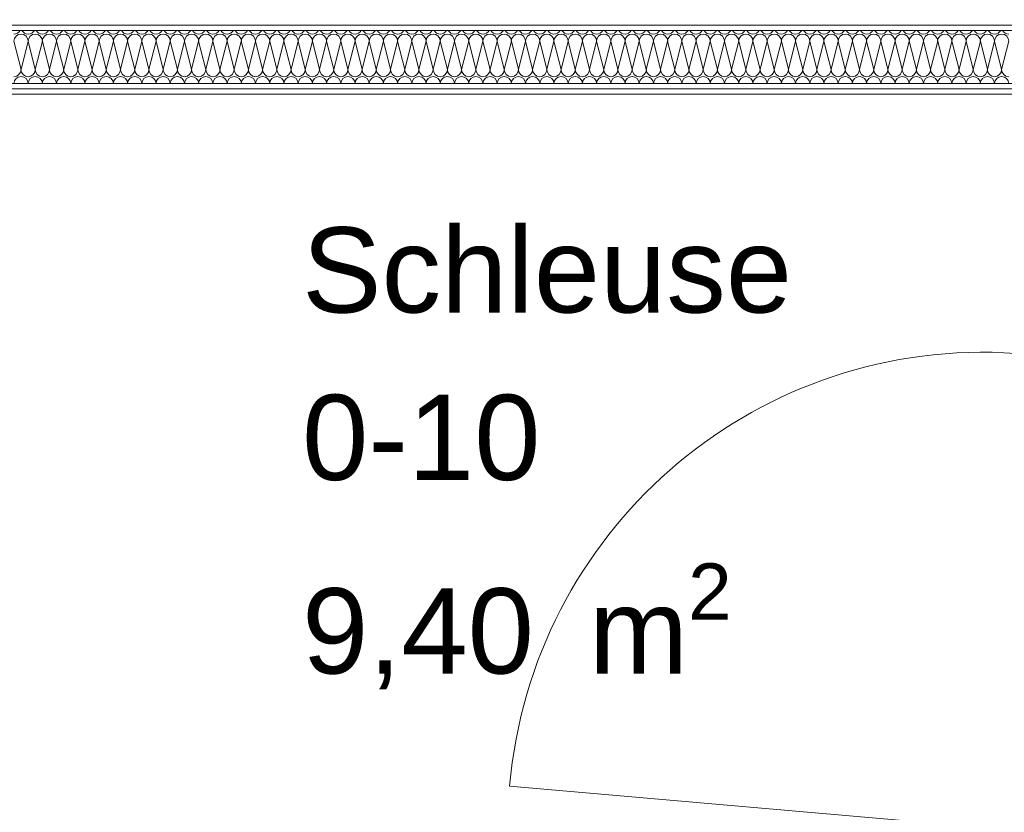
# Model space of a CAD drawing. Header units: metres. Extents: x -167 to 262, y -186 to 508.
# Tile 141 of 161: x 39.25 to 41.56, y 39.25 to 41.11. Entities that reach past the tile are written whole.
import ezdxf
from ezdxf.enums import TextEntityAlignment as Align

# ---------------------------------------------------------------- set-up
doc = ezdxf.new("R2010")
doc.units = ezdxf.units.M
doc.header["$MEASUREMENT"] = 0
for name, color, linetype in [('10 Wand außen', 7, 'Continuous'), ('60 Auffüllung', 7, 'Continuous'), ('80 Raum', 7, 'Continuous'), ('94 Genehmigungsplanung Bemaßung', 7, 'Continuous')]:
    doc.layers.add(name, color=color, linetype=linetype)
doc.styles.add('ERSTELLTER_STIL_1', font='arial.ttf')
doc.dimstyles.new('ERSTELLTER_STIL__1', dxfattribs={"dimtxt": 0.25, "dimasz": 0.19, "dimexe": 0.18, "dimexo": 0.1, "dimgap": 0, "dimtad": 1, "dimtih": 1, "dimtoh": 1, "dimzin": 0, "dimdsep": 46, "dimtxsty": 'ERSTELLTER_STIL_1', "dimblk": 'ARROWHEAD_6', "dimblk1": 'ARROWHEAD_6', "dimblk2": 'ARROWHEAD_6', "dimcen": 0.09, "dimclrd": 7, "dimclre": 7, "dimclrt": 7, "dimazin": 0, "dimtfac": 1, "dimtdec": 4, "dimtmove": 0, "dimatfit": 3, "dimfxl": 1, "dimtolj": 1, "dimtzin": 0, "dimarcsym": 0})
pattern_1 = [(0, (27236.132094, 33357.27905), (0, 0.075), [0, -0.075])]

# ---------------------------------------------------------------- blocks, each defined once
blk = doc.blocks.new('Schleuse_0-10_6_1', base_point=(41.7308, 39.937))
at = {"layer": '80 Raum', "color": 7, "lineweight": 18, "insert": (39.908, 39.837), "char_height": 0.2, "attachment_point": 1, "style": 'ERSTELLTER_STIL_1'}
blk.add_mtext('\\A1;{\\pql;\\pt0,0.2;\\fArial|b0|i0|c0|p0;\\W1.000000;9,40\\fArial|b0|i0|c0|p0;\\W1.000000;\\A1{\\H.66x;\\S^  ;}\\fArial|b0|i0|c0|p0;\\W1.000000; m\\fArial|b0|i0|c0|p0;\\W1.000000;\\A1{\\H.66x;\\S2^  ;}}', dxfattribs=at)
at = {"layer": '80 Raum', "color": 7, "lineweight": 18, "style": 'ERSTELLTER_STIL_1'}
for tag, p in [('DUMMY_850', (41.0363, 40.6713)), ('ROOM_NAME', (39.908, 40.6256)), ('DUMMY_851', (40.457, 40.2785)), ('ROOM_NUMBER', (39.908, 40.2327)), ('DUMMY_852', (39.908, 39.8856))]:
    blk.add_attdef(tag, text='', height=0.2, dxfattribs=at).set_placement(p, align=Align.TOP_LEFT)
blk = doc.blocks.new('Dusche Herren _0-04_10_1', base_point=(40.1197, 42.608))
at = {"layer": '80 Raum', "color": 7, "lineweight": 18, "insert": (39.2771, 41.9702), "char_height": 0.2, "attachment_point": 1, "style": 'ERSTELLTER_STIL_1'}
blk.add_mtext('\\A1;{\\pql;\\pt0,0.2;\\fArial|b0|i0|c0|p0;\\W1.000000;8,54\\fArial|b0|i0|c0|p0;\\W1.000000;\\A1{\\H.66x;\\S^  ;}\\fArial|b0|i0|c0|p0;\\W1.000000; m\\fArial|b0|i0|c0|p0;\\W1.000000;\\A1{\\H.66x;\\S2^  ;}}', dxfattribs=at)
at = {"layer": '80 Raum', "color": 7, "lineweight": 18, "style": 'ERSTELLTER_STIL_1'}
for tag, p in [('DUMMY_850', (41.1979, 42.8044)), ('ROOM_NAME', (39.2771, 42.7587)), ('DUMMY_851', (39.8261, 42.4116)), ('ROOM_NUMBER', (39.2771, 42.3659)), ('DUMMY_852', (39.2771, 42.0187))]:
    blk.add_attdef(tag, text='', height=0.2, dxfattribs=at).set_placement(p, align=Align.TOP_LEFT)
blk = doc.blocks.new('*X90', base_point=(27236.1321, 33357.279))
at = {"layer": '10 Wand außen', "color": 8, "linetype": 'Continuous', "lineweight": 18}
for p, q in [((39.2321, 41.0624), (39.2488, 40.9957)), ((39.2654, 41.0624), (39.2488, 40.9957)), ((39.2654, 41.0624), (39.2821, 40.9957)), ((39.2988, 41.0624), (39.2821, 40.9957)), ((39.2988, 41.0624), (39.3154, 40.9957)), ((39.3321, 41.0624), (39.3154, 40.9957)), ((39.3321, 41.0624), (39.3488, 40.9957)), ((39.3654, 41.0624), (39.3488, 40.9957)), ((39.3654, 41.0624), (39.3821, 40.9957)), ((39.3988, 41.0624), (39.3821, 40.9957)), ((39.3988, 41.0624), (39.4154, 40.9957)), ((39.4321, 41.0624), (39.4154, 40.9957)), ((39.4321, 41.0624), (39.4488, 40.9957)), ((39.4654, 41.0624), (39.4488, 40.9957)), ((39.4654, 41.0624), (39.4821, 40.9957)), ((39.4988, 41.0624), (39.4821, 40.9957)), ((39.4988, 41.0624), (39.5154, 40.9957)), ((39.5321, 41.0624), (39.5154, 40.9957)), ((39.5321, 41.0624), (39.5488, 40.9957)), ((39.5654, 41.0624), (39.5488, 40.9957)), ((39.5654, 41.0624), (39.5821, 40.9957)), ((39.5988, 41.0624), (39.5821, 40.9957)), ((39.5988, 41.0624), (39.6154, 40.9957)), ((39.6321, 41.0624), (39.6154, 40.9957)), ((39.6321, 41.0624), (39.6488, 40.9957)), ((39.6654, 41.0624), (39.6488, 40.9957)), ((39.6654, 41.0624), (39.6821, 40.9957)), ((39.6988, 41.0624), (39.6821, 40.9957)), ((39.6988, 41.0624), (39.7154, 40.9957)), ((39.7321, 41.0624), (39.7154, 40.9957)), ((39.7321, 41.0624), (39.7488, 40.9957)), ((39.7654, 41.0624), (39.7488, 40.9957)), ((39.7654, 41.0624), (39.7821, 40.9957)), ((39.7988, 41.0624), (39.7821, 40.9957)), ((39.7988, 41.0624), (39.8154, 40.9957)), ((39.8321, 41.0624), (39.8154, 40.9957)), ((39.8321, 41.0624), (39.8488, 40.9957)), ((39.8654, 41.0624), (39.8488, 40.9957)), ((39.8654, 41.0624), (39.8821, 40.9957)), ((39.8988, 41.0624), (39.8821, 40.9957)), ((39.8988, 41.0624), (39.9154, 40.9957)), ((39.9321, 41.0624), (39.9154, 40.9957)), ((39.9321, 41.0624), (39.9488, 40.9957)), ((39.9654, 41.0624), (39.9488, 40.9957)), ((39.9654, 41.0624), (39.9821, 40.9957)), ((39.9988, 41.0624), (39.9821, 40.9957)), ((39.9988, 41.0624), (40.0154, 40.9957)), ((40.0321, 41.0624), (40.0154, 40.9957)), ((40.0321, 41.0624), (40.0488, 40.9957)), ((40.0654, 41.0624), (40.0488, 40.9957)), ((40.0654, 41.0624), (40.0821, 40.9957)), ((40.0988, 41.0624), (40.0821, 40.9957)), ((40.0988, 41.0624), (40.1154, 40.9957)), ((40.1321, 41.0624), (40.1154, 40.9957)), ((40.1321, 41.0624), (40.1488, 40.9957)), ((40.1654, 41.0624), (40.1488, 40.9957)), ((40.1654, 41.0624), (40.1821, 40.9957)), ((40.1988, 41.0624), (40.1821, 40.9957)), ((40.1988, 41.0624), (40.2154, 40.9957)), ((40.2321, 41.0624), (40.2154, 40.9957)), ((40.2321, 41.0624), (40.2488, 40.9957)), ((40.2654, 41.0624), (40.2488, 40.9957)), ((40.2654, 41.0624), (40.2821, 40.9957)), ((40.2988, 41.0624), (40.2821, 40.9957)), ((40.2988, 41.0624), (40.3154, 40.9957)), ((40.3321, 41.0624), (40.3154, 40.9957)), ((40.3321, 41.0624), (40.3488, 40.9957)), ((40.3654, 41.0624), (40.3488, 40.9957)), ((40.3654, 41.0624), (40.3821, 40.9957)), ((40.3988, 41.0624), (40.3821, 40.9957)), ((40.3988, 41.0624), (40.4154, 40.9957)), ((40.4321, 41.0624), (40.4154, 40.9957)), ((40.4321, 41.0624), (40.4488, 40.9957)), ((40.4654, 41.0624), (40.4488, 40.9957)), ((40.4654, 41.0624), (40.4821, 40.9957)), ((40.4988, 41.0624), (40.4821, 40.9957)), ((40.4988, 41.0624), (40.5154, 40.9957)), ((40.5321, 41.0624), (40.5154, 40.9957)), ((40.5321, 41.0624), (40.5488, 40.9957)), ((40.5654, 41.0624), (40.5488, 40.9957)), ((40.5654, 41.0624), (40.5821, 40.9957)), ((40.5988, 41.0624), (40.5821, 40.9957)), ((40.5988, 41.0624), (40.6154, 40.9957)), ((40.6321, 41.0624), (40.6154, 40.9957)), ((40.6321, 41.0624), (40.6488, 40.9957)), ((40.6654, 41.0624), (40.6488, 40.9957)), ((40.6654, 41.0624), (40.6821, 40.9957)), ((40.6988, 41.0624), (40.6821, 40.9957)), ((40.6988, 41.0624), (40.7154, 40.9957)), ((40.7321, 41.0624), (40.7154, 40.9957)), ((40.7321, 41.0624), (40.7488, 40.9957)), ((40.7654, 41.0624), (40.7488, 40.9957)), ((40.7654, 41.0624), (40.7821, 40.9957)), ((40.7988, 41.0624), (40.7821, 40.9957)), ((40.7988, 41.0624), (40.8154, 40.9957)), ((40.8321, 41.0624), (40.8154, 40.9957)), ((40.8321, 41.0624), (40.8488, 40.9957)), ((40.8654, 41.0624), (40.8488, 40.9957)), ((40.8654, 41.0624), (40.8821, 40.9957)), ((40.8988, 41.0624), (40.8821, 40.9957)), ((40.8988, 41.0624), (40.9154, 40.9957)), ((40.9321, 41.0624), (40.9154, 40.9957)), ((40.9321, 41.0624), (40.9488, 40.9957)), ((40.9654, 41.0624), (40.9488, 40.9957)), ((40.9654, 41.0624), (40.9821, 40.9957)), ((40.9988, 41.0624), (40.9821, 40.9957)), ((40.9988, 41.0624), (41.0154, 40.9957)), ((41.0321, 41.0624), (41.0154, 40.9957)), ((41.0321, 41.0624), (41.0488, 40.9957)), ((41.0654, 41.0624), (41.0488, 40.9957)), ((41.0654, 41.0624), (41.0821, 40.9957)), ((41.0988, 41.0624), (41.0821, 40.9957)), ((41.0988, 41.0624), (41.1154, 40.9957)), ((41.1321, 41.0624), (41.1154, 40.9957)), ((41.1321, 41.0624), (41.1488, 40.9957)), ((41.1654, 41.0624), (41.1488, 40.9957)), ((41.1654, 41.0624), (41.1821, 40.9957)), ((41.1988, 41.0624), (41.1821, 40.9957)), ((41.1988, 41.0624), (41.2154, 40.9957)), ((41.2321, 41.0624), (41.2154, 40.9957)), ((41.2321, 41.0624), (41.2488, 40.9957)), ((41.2654, 41.0624), (41.2488, 40.9957)), ((41.2654, 41.0624), (41.2821, 40.9957)), ((41.2988, 41.0624), (41.2821, 40.9957)), ((41.2988, 41.0624), (41.3154, 40.9957)), ((41.3321, 41.0624), (41.3154, 40.9957)), ((41.3321, 41.0624), (41.3488, 40.9957)), ((41.3654, 41.0624), (41.3488, 40.9957)), ((41.3654, 41.0624), (41.3821, 40.9957)), ((41.3988, 41.0624), (41.3821, 40.9957)), ((41.3988, 41.0624), (41.4154, 40.9957)), ((41.4321, 41.0624), (41.4154, 40.9957)), ((41.4321, 41.0624), (41.4488, 40.9957)), ((41.4654, 41.0624), (41.4488, 40.9957)), ((41.4654, 41.0624), (41.4821, 40.9957)), ((41.4988, 41.0624), (41.4821, 40.9957)), ((41.4988, 41.0624), (41.5154, 40.9957)), ((41.5321, 41.0624), (41.5154, 40.9957)), ((41.5321, 41.0624), (41.5488, 40.9957)), ((41.5654, 41.0624), (41.5488, 40.9957))]:
    blk.add_line(p, q, dxfattribs=at)
for centre, start, end in [((39.2321, 41.0957), 270, 331.2726), ((39.2654, 41.0957), 208.7274, 270), ((39.2654, 41.0957), 270, 331.2726), ((39.2988, 41.0957), 208.7274, 270), ((39.2988, 41.0957), 270, 331.2726), ((39.3321, 41.0957), 208.7274, 270), ((39.3321, 41.0957), 270, 331.2726), ((39.3654, 41.0957), 208.7274, 270), ((39.3654, 41.0957), 270, 331.2726), ((39.3988, 41.0957), 208.7274, 270), ((39.3988, 41.0957), 270, 331.2726), ((39.4321, 41.0957), 208.7274, 270), ((39.4321, 41.0957), 270, 331.2726), ((39.4654, 41.0957), 208.7274, 270), ((39.4654, 41.0957), 270, 331.2726), ((39.4988, 41.0957), 208.7274, 270), ((39.4988, 41.0957), 270, 331.2726), ((39.5321, 41.0957), 208.7274, 270), ((39.5321, 41.0957), 270, 331.2726), ((39.5654, 41.0957), 208.7274, 270), ((39.5654, 41.0957), 270, 331.2726), ((39.5988, 41.0957), 208.7274, 270), ((39.5988, 41.0957), 270, 331.2726), ((39.6321, 41.0957), 208.7274, 270), ((39.6321, 41.0957), 270, 331.2726), ((39.6654, 41.0957), 208.7274, 270), ((39.6654, 41.0957), 270, 331.2726), ((39.6988, 41.0957), 208.7274, 270), ((39.6988, 41.0957), 270, 331.2726), ((39.7321, 41.0957), 208.7274, 270), ((39.7321, 41.0957), 270, 331.2726), ((39.7654, 41.0957), 208.7274, 270), ((39.7654, 41.0957), 270, 331.2726), ((39.7988, 41.0957), 208.7274, 270), ((39.7988, 41.0957), 270, 331.2726), ((39.8321, 41.0957), 208.7274, 270), ((39.8321, 41.0957), 270, 331.2726), ((39.8654, 41.0957), 208.7274, 270), ((39.8654, 41.0957), 270, 331.2726), ((39.8988, 41.0957), 208.7274, 270), ((39.8988, 41.0957), 270, 331.2726), ((39.9321, 41.0957), 208.7274, 270), ((39.9321, 41.0957), 270, 331.2726), ((39.9654, 41.0957), 208.7274, 270), ((39.9654, 41.0957), 270, 331.2726), ((39.9988, 41.0957), 208.7274, 270), ((39.9988, 41.0957), 270, 331.2726), ((40.0321, 41.0957), 208.7274, 270), ((40.0321, 41.0957), 270, 331.2726), ((40.0654, 41.0957), 208.7274, 270), ((40.0654, 41.0957), 270, 331.2726), ((40.0988, 41.0957), 208.7274, 270), ((40.0988, 41.0957), 270, 331.2726), ((40.1321, 41.0957), 208.7274, 270), ((40.1321, 41.0957), 270, 331.2726), ((40.1654, 41.0957), 208.7274, 270), ((40.1654, 41.0957), 270, 331.2726), ((40.1988, 41.0957), 208.7274, 270), ((40.1988, 41.0957), 270, 331.2726), ((40.2321, 41.0957), 208.7274, 270), ((40.2321, 41.0957), 270, 331.2726), ((40.2654, 41.0957), 208.7274, 270), ((40.2654, 41.0957), 270, 331.2726), ((40.2988, 41.0957), 208.7274, 270), ((40.2988, 41.0957), 270, 331.2726), ((40.3321, 41.0957), 208.7274, 270), ((40.3321, 41.0957), 270, 331.2726), ((40.3654, 41.0957), 208.7274, 270), ((40.3654, 41.0957), 270, 331.2726), ((40.3988, 41.0957), 208.7274, 270), ((40.3988, 41.0957), 270, 331.2726), ((40.4321, 41.0957), 208.7274, 270), ((40.4321, 41.0957), 270, 331.2726), ((40.4654, 41.0957), 208.7274, 270), ((40.4654, 41.0957), 270, 331.2726), ((40.4988, 41.0957), 208.7274, 270), ((40.4988, 41.0957), 270, 331.2726), ((40.5321, 41.0957), 208.7274, 270), ((40.5321, 41.0957), 270, 331.2726), ((40.5654, 41.0957), 208.7274, 270), ((40.5654, 41.0957), 270, 331.2726), ((40.5988, 41.0957), 208.7274, 270), ((40.5988, 41.0957), 270, 331.2726), ((40.6321, 41.0957), 208.7274, 270), ((40.6321, 41.0957), 270, 331.2726), ((40.6654, 41.0957), 208.7274, 270), ((40.6654, 41.0957), 270, 331.2726), ((40.6988, 41.0957), 208.7274, 270), ((40.6988, 41.0957), 270, 331.2726), ((40.7321, 41.0957), 208.7274, 270), ((40.7321, 41.0957), 270, 331.2726), ((40.7654, 41.0957), 208.7274, 270), ((40.7654, 41.0957), 270, 331.2726), ((40.7988, 41.0957), 208.7274, 270), ((40.7988, 41.0957), 270, 331.2726), ((40.8321, 41.0957), 208.7274, 270), ((40.8321, 41.0957), 270, 331.2726), ((40.8654, 41.0957), 208.7274, 270), ((40.8654, 41.0957), 270, 331.2726), ((40.8988, 41.0957), 208.7274, 270), ((40.8988, 41.0957), 270, 331.2726), ((40.9321, 41.0957), 208.7274, 270), ((40.9321, 41.0957), 270, 331.2726), ((40.9654, 41.0957), 208.7274, 270), ((40.9654, 41.0957), 270, 331.2726), ((40.9988, 41.0957), 208.7274, 270), ((40.9988, 41.0957), 270, 331.2726), ((41.0321, 41.0957), 208.7274, 270), ((41.0321, 41.0957), 270, 331.2726), ((41.0654, 41.0957), 208.7274, 270), ((41.0654, 41.0957), 270, 331.2726), ((41.0988, 41.0957), 208.7274, 270), ((41.0988, 41.0957), 270, 331.2726), ((41.1321, 41.0957), 208.7274, 270), ((41.1321, 41.0957), 270, 331.2726), ((41.1654, 41.0957), 208.7274, 270), ((41.1654, 41.0957), 270, 331.2726), ((41.1988, 41.0957), 208.7274, 270), ((41.1988, 41.0957), 270, 331.2726), ((41.2321, 41.0957), 208.7274, 270), ((41.2321, 41.0957), 270, 331.2726), ((41.2654, 41.0957), 208.7274, 270), ((41.2654, 41.0957), 270, 331.2726), ((41.2988, 41.0957), 208.7274, 270), ((41.2988, 41.0957), 270, 331.2726), ((41.3321, 41.0957), 208.7274, 270), ((41.3321, 41.0957), 270, 331.2726), ((41.3654, 41.0957), 208.7274, 270), ((41.3654, 41.0957), 270, 331.2726), ((41.3988, 41.0957), 208.7274, 270), ((41.3988, 41.0957), 270, 331.2726), ((41.4321, 41.0957), 208.7274, 270), ((41.4321, 41.0957), 270, 331.2726), ((41.4654, 41.0957), 208.7274, 270), ((41.4654, 41.0957), 270, 331.2726), ((41.4988, 41.0957), 208.7274, 270), ((41.4988, 41.0957), 270, 331.2726), ((41.5321, 41.0957), 208.7274, 270), ((41.5321, 41.0957), 270, 331.2726), ((41.5654, 41.0957), 208.7274, 270), ((39.2488, 41.0624), 90, 180), ((39.2488, 41.0624), 0, 90), ((39.2821, 41.0624), 90, 180), ((39.2821, 41.0624), 0, 90), ((39.3154, 41.0624), 90, 180), ((39.3154, 41.0624), 0, 90), ((39.3488, 41.0624), 90, 180), ((39.3488, 41.0624), 0, 90), ((39.3821, 41.0624), 90, 180), ((39.3821, 41.0624), 0, 90), ((39.4154, 41.0624), 90, 180), ((39.4154, 41.0624), 0, 90), ((39.4488, 41.0624), 90, 180), ((39.4488, 41.0624), 0, 90), ((39.4821, 41.0624), 90, 180), ((39.4821, 41.0624), 0, 90), ((39.5154, 41.0624), 90, 180), ((39.5154, 41.0624), 0, 90), ((39.5488, 41.0624), 90, 180), ((39.5488, 41.0624), 0, 90), ((39.5821, 41.0624), 90, 180), ((39.5821, 41.0624), 0, 90), ((39.6154, 41.0624), 90, 180), ((39.6154, 41.0624), 0, 90), ((39.6488, 41.0624), 90, 180), ((39.6488, 41.0624), 0, 90), ((39.6821, 41.0624), 90, 180), ((39.6821, 41.0624), 0, 90), ((39.7154, 41.0624), 90, 180), ((39.7154, 41.0624), 0, 90), ((39.7488, 41.0624), 90, 180), ((39.7488, 41.0624), 0, 90), ((39.7821, 41.0624), 90, 180), ((39.7821, 41.0624), 0, 90), ((39.8154, 41.0624), 90, 180), ((39.8154, 41.0624), 0, 90), ((39.8488, 41.0624), 90, 180), ((39.8488, 41.0624), 0, 90), ((39.8821, 41.0624), 90, 180), ((39.8821, 41.0624), 0, 90), ((39.9154, 41.0624), 90, 180), ((39.9154, 41.0624), 0, 90), ((39.9488, 41.0624), 90, 180), ((39.9488, 41.0624), 0, 90), ((39.9821, 41.0624), 90, 180), ((39.9821, 41.0624), 0, 90), ((40.0154, 41.0624), 90, 180), ((40.0154, 41.0624), 0, 90), ((40.0488, 41.0624), 90, 180), ((40.0488, 41.0624), 0, 90), ((40.0821, 41.0624), 90, 180), ((40.0821, 41.0624), 0, 90), ((40.1154, 41.0624), 90, 180), ((40.1154, 41.0624), 0, 90), ((40.1488, 41.0624), 90, 180), ((40.1488, 41.0624), 0, 90), ((40.1821, 41.0624), 90, 180), ((40.1821, 41.0624), 0, 90), ((40.2154, 41.0624), 90, 180), ((40.2154, 41.0624), 0, 90), ((40.2488, 41.0624), 90, 180), ((40.2488, 41.0624), 0, 90), ((40.2821, 41.0624), 90, 180), ((40.2821, 41.0624), 0, 90), ((40.3154, 41.0624), 90, 180), ((40.3154, 41.0624), 0, 90), ((40.3488, 41.0624), 90, 180), ((40.3488, 41.0624), 0, 90), ((40.3821, 41.0624), 90, 180), ((40.3821, 41.0624), 0, 90), ((40.4154, 41.0624), 90, 180), ((40.4154, 41.0624), 0, 90), ((40.4488, 41.0624), 90, 180), ((40.4488, 41.0624), 0, 90), ((40.4821, 41.0624), 90, 180), ((40.4821, 41.0624), 0, 90), ((40.5154, 41.0624), 90, 180), ((40.5154, 41.0624), 0, 90), ((40.5488, 41.0624), 90, 180), ((40.5488, 41.0624), 0, 90), ((40.5821, 41.0624), 90, 180), ((40.5821, 41.0624), 0, 90), ((40.6154, 41.0624), 90, 180), ((40.6154, 41.0624), 0, 90), ((40.6488, 41.0624), 90, 180), ((40.6488, 41.0624), 0, 90), ((40.6821, 41.0624), 90, 180), ((40.6821, 41.0624), 0, 90), ((40.7154, 41.0624), 90, 180), ((40.7154, 41.0624), 0, 90), ((40.7488, 41.0624), 90, 180), ((40.7488, 41.0624), 0, 90), ((40.7821, 41.0624), 90, 180), ((40.7821, 41.0624), 0, 90), ((40.8154, 41.0624), 90, 180), ((40.8154, 41.0624), 0, 90), ((40.8488, 41.0624), 90, 180), ((40.8488, 41.0624), 0, 90), ((40.8821, 41.0624), 90, 180), ((40.8821, 41.0624), 0, 90), ((40.9154, 41.0624), 90, 180), ((40.9154, 41.0624), 0, 90), ((40.9488, 41.0624), 90, 180), ((40.9488, 41.0624), 0, 90), ((40.9821, 41.0624), 90, 180), ((40.9821, 41.0624), 0, 90), ((41.0154, 41.0624), 90, 180), ((41.0154, 41.0624), 0, 90), ((41.0488, 41.0624), 90, 180), ((41.0488, 41.0624), 0, 90), ((41.0821, 41.0624), 90, 180), ((41.0821, 41.0624), 0, 90), ((41.1154, 41.0624), 90, 180), ((41.1154, 41.0624), 0, 90), ((41.1488, 41.0624), 90, 180), ((41.1488, 41.0624), 0, 90), ((41.1821, 41.0624), 90, 180), ((41.1821, 41.0624), 0, 90), ((41.2154, 41.0624), 90, 180), ((41.2154, 41.0624), 0, 90), ((41.2488, 41.0624), 90, 180), ((41.2488, 41.0624), 0, 90), ((41.2821, 41.0624), 90, 180), ((41.2821, 41.0624), 0, 90), ((41.3154, 41.0624), 90, 180), ((41.3154, 41.0624), 0, 90), ((41.3488, 41.0624), 90, 180), ((41.3488, 41.0624), 0, 90), ((41.3821, 41.0624), 90, 180), ((41.3821, 41.0624), 0, 90), ((41.4154, 41.0624), 90, 180), ((41.4154, 41.0624), 0, 90), ((41.4488, 41.0624), 90, 180), ((41.4488, 41.0624), 0, 90), ((41.4821, 41.0624), 90, 180), ((41.4821, 41.0624), 0, 90), ((41.5154, 41.0624), 90, 180), ((41.5154, 41.0624), 0, 90), ((41.5488, 41.0624), 90, 180), ((41.5488, 41.0624), 0, 90), ((39.2321, 40.9957), 270, 0), ((39.2654, 40.9957), 180, 270), ((39.2654, 40.9957), 270, 0), ((39.2988, 40.9957), 180, 270), ((39.2988, 40.9957), 270, 0), ((39.3321, 40.9957), 180, 270), ((39.3321, 40.9957), 270, 0), ((39.3654, 40.9957), 180, 270), ((39.3654, 40.9957), 270, 0), ((39.3988, 40.9957), 180, 270), ((39.3988, 40.9957), 270, 0), ((39.4321, 40.9957), 180, 270), ((39.4321, 40.9957), 270, 0), ((39.4654, 40.9957), 180, 270), ((39.4654, 40.9957), 270, 0), ((39.4988, 40.9957), 180, 270), ((39.4988, 40.9957), 270, 0), ((39.5321, 40.9957), 180, 270), ((39.5321, 40.9957), 270, 0), ((39.5654, 40.9957), 180, 270), ((39.5654, 40.9957), 270, 0), ((39.5988, 40.9957), 180, 270), ((39.5988, 40.9957), 270, 0), ((39.6321, 40.9957), 180, 270), ((39.6321, 40.9957), 270, 0), ((39.6654, 40.9957), 180, 270), ((39.6654, 40.9957), 270, 0), ((39.6988, 40.9957), 180, 270), ((39.6988, 40.9957), 270, 0), ((39.7321, 40.9957), 180, 270), ((39.7321, 40.9957), 270, 0), ((39.7654, 40.9957), 180, 270), ((39.7654, 40.9957), 270, 0), ((39.7988, 40.9957), 180, 270), ((39.7988, 40.9957), 270, 0), ((39.8321, 40.9957), 180, 270), ((39.8321, 40.9957), 270, 0), ((39.8654, 40.9957), 180, 270), ((39.8654, 40.9957), 270, 0), ((39.8988, 40.9957), 180, 270), ((39.8988, 40.9957), 270, 0), ((39.9321, 40.9957), 180, 270), ((39.9321, 40.9957), 270, 0), ((39.9654, 40.9957), 180, 270), ((39.9654, 40.9957), 270, 0), ((39.9988, 40.9957), 180, 270), ((39.9988, 40.9957), 270, 0), ((40.0321, 40.9957), 180, 270), ((40.0321, 40.9957), 270, 0), ((40.0654, 40.9957), 180, 270), ((40.0654, 40.9957), 270, 0), ((40.0988, 40.9957), 180, 270), ((40.0988, 40.9957), 270, 0), ((40.1321, 40.9957), 180, 270), ((40.1321, 40.9957), 270, 0), ((40.1654, 40.9957), 180, 270), ((40.1654, 40.9957), 270, 0), ((40.1988, 40.9957), 180, 270), ((40.1988, 40.9957), 270, 0), ((40.2321, 40.9957), 180, 270), ((40.2321, 40.9957), 270, 0), ((40.2654, 40.9957), 180, 270), ((40.2654, 40.9957), 270, 0), ((40.2988, 40.9957), 180, 270), ((40.2988, 40.9957), 270, 0), ((40.3321, 40.9957), 180, 270), ((40.3321, 40.9957), 270, 0), ((40.3654, 40.9957), 180, 270), ((40.3654, 40.9957), 270, 0), ((40.3988, 40.9957), 180, 270), ((40.3988, 40.9957), 270, 0), ((40.4321, 40.9957), 180, 270), ((40.4321, 40.9957), 270, 0), ((40.4654, 40.9957), 180, 270), ((40.4654, 40.9957), 270, 0), ((40.4988, 40.9957), 180, 270), ((40.4988, 40.9957), 270, 0), ((40.5321, 40.9957), 180, 270), ((40.5321, 40.9957), 270, 0), ((40.5654, 40.9957), 180, 270), ((40.5654, 40.9957), 270, 0), ((40.5988, 40.9957), 180, 270), ((40.5988, 40.9957), 270, 0), ((40.6321, 40.9957), 180, 270), ((40.6321, 40.9957), 270, 0), ((40.6654, 40.9957), 180, 270), ((40.6654, 40.9957), 270, 0), ((40.6988, 40.9957), 180, 270), ((40.6988, 40.9957), 270, 0), ((40.7321, 40.9957), 180, 270), ((40.7321, 40.9957), 270, 0), ((40.7654, 40.9957), 180, 270), ((40.7654, 40.9957), 270, 0), ((40.7988, 40.9957), 180, 270), ((40.7988, 40.9957), 270, 0), ((40.8321, 40.9957), 180, 270), ((40.8321, 40.9957), 270, 0), ((40.8654, 40.9957), 180, 270), ((40.8654, 40.9957), 270, 0), ((40.8988, 40.9957), 180, 270), ((40.8988, 40.9957), 270, 0), ((40.9321, 40.9957), 180, 270), ((40.9321, 40.9957), 270, 0), ((40.9654, 40.9957), 180, 270), ((40.9654, 40.9957), 270, 0), ((40.9988, 40.9957), 180, 270), ((40.9988, 40.9957), 270, 0), ((41.0321, 40.9957), 180, 270), ((41.0321, 40.9957), 270, 0), ((41.0654, 40.9957), 180, 270), ((41.0654, 40.9957), 270, 0), ((41.0988, 40.9957), 180, 270), ((41.0988, 40.9957), 270, 0), ((41.1321, 40.9957), 180, 270), ((41.1321, 40.9957), 270, 0), ((41.1654, 40.9957), 180, 270), ((41.1654, 40.9957), 270, 0), ((41.1988, 40.9957), 180, 270), ((41.1988, 40.9957), 270, 0), ((41.2321, 40.9957), 180, 270), ((41.2321, 40.9957), 270, 0), ((41.2654, 40.9957), 180, 270), ((41.2654, 40.9957), 270, 0), ((41.2988, 40.9957), 180, 270), ((41.2988, 40.9957), 270, 0), ((41.3321, 40.9957), 180, 270), ((41.3321, 40.9957), 270, 0), ((41.3654, 40.9957), 180, 270), ((41.3654, 40.9957), 270, 0), ((41.3988, 40.9957), 180, 270), ((41.3988, 40.9957), 270, 0), ((41.4321, 40.9957), 180, 270), ((41.4321, 40.9957), 270, 0), ((41.4654, 40.9957), 180, 270), ((41.4654, 40.9957), 270, 0), ((41.4988, 40.9957), 180, 270), ((41.4988, 40.9957), 270, 0), ((41.5321, 40.9957), 180, 270), ((41.5321, 40.9957), 270, 0), ((41.5654, 40.9957), 180, 270), ((39.2488, 40.9624), 90, 178.8907), ((39.2488, 40.9624), 1.1093, 90), ((39.2821, 40.9624), 90, 178.8907), ((39.2821, 40.9624), 1.1093, 90), ((39.3154, 40.9624), 90, 178.8907), ((39.3154, 40.9624), 1.1093, 90), ((39.3488, 40.9624), 90, 178.8907), ((39.3488, 40.9624), 1.1093, 90), ((39.3821, 40.9624), 90, 178.8907), ((39.3821, 40.9624), 1.1093, 90), ((39.4154, 40.9624), 90, 178.8907), ((39.4154, 40.9624), 1.1093, 90), ((39.4488, 40.9624), 90, 178.8907), ((39.4488, 40.9624), 1.1093, 90), ((39.4821, 40.9624), 90, 178.8907), ((39.4821, 40.9624), 1.1093, 90), ((39.5154, 40.9624), 90, 178.8907), ((39.5154, 40.9624), 1.1093, 90), ((39.5488, 40.9624), 90, 178.8907), ((39.5488, 40.9624), 1.1093, 90), ((39.5821, 40.9624), 90, 178.8907), ((39.5821, 40.9624), 1.1093, 90), ((39.6154, 40.9624), 90, 178.8907), ((39.6154, 40.9624), 1.1093, 90), ((39.6488, 40.9624), 90, 178.8907), ((39.6488, 40.9624), 1.1093, 90), ((39.6821, 40.9624), 90, 178.8907), ((39.6821, 40.9624), 1.1093, 90), ((39.7154, 40.9624), 90, 178.8907), ((39.7154, 40.9624), 1.1093, 90), ((39.7488, 40.9624), 90, 178.8907), ((39.7488, 40.9624), 1.1093, 90), ((39.7821, 40.9624), 90, 178.8907), ((39.7821, 40.9624), 1.1093, 90), ((39.8154, 40.9624), 90, 178.8907), ((39.8154, 40.9624), 1.1093, 90), ((39.8488, 40.9624), 90, 178.8907), ((39.8488, 40.9624), 1.1093, 90), ((39.8821, 40.9624), 90, 178.8907), ((39.8821, 40.9624), 1.1093, 90), ((39.9154, 40.9624), 90, 178.8907), ((39.9154, 40.9624), 1.1093, 90), ((39.9488, 40.9624), 90, 178.8907), ((39.9488, 40.9624), 1.1093, 90), ((39.9821, 40.9624), 90, 178.8907), ((39.9821, 40.9624), 1.1093, 90), ((40.0154, 40.9624), 90, 178.8907), ((40.0154, 40.9624), 1.1093, 90), ((40.0488, 40.9624), 90, 178.8907), ((40.0488, 40.9624), 1.1093, 90), ((40.0821, 40.9624), 90, 178.8907), ((40.0821, 40.9624), 1.1093, 90), ((40.1154, 40.9624), 90, 178.8907), ((40.1154, 40.9624), 1.1093, 90), ((40.1488, 40.9624), 90, 178.8907), ((40.1488, 40.9624), 1.1093, 90), ((40.1821, 40.9624), 90, 178.8907), ((40.1821, 40.9624), 1.1093, 90), ((40.2154, 40.9624), 90, 178.8907), ((40.2154, 40.9624), 1.1093, 90), ((40.2488, 40.9624), 90, 178.8907), ((40.2488, 40.9624), 1.1093, 90), ((40.2821, 40.9624), 90, 178.8907), ((40.2821, 40.9624), 1.1093, 90), ((40.3154, 40.9624), 90, 178.8907), ((40.3154, 40.9624), 1.1093, 90), ((40.3488, 40.9624), 90, 178.8907), ((40.3488, 40.9624), 1.1093, 90), ((40.3821, 40.9624), 90, 178.8907), ((40.3821, 40.9624), 1.1093, 90), ((40.4154, 40.9624), 90, 178.8907), ((40.4154, 40.9624), 1.1093, 90), ((40.4488, 40.9624), 90, 178.8907), ((40.4488, 40.9624), 1.1093, 90), ((40.4821, 40.9624), 90, 178.8907), ((40.4821, 40.9624), 1.1093, 90), ((40.5154, 40.9624), 90, 178.8907), ((40.5154, 40.9624), 1.1093, 90), ((40.5488, 40.9624), 90, 178.8907), ((40.5488, 40.9624), 1.1093, 90), ((40.5821, 40.9624), 90, 178.8907), ((40.5821, 40.9624), 1.1093, 90), ((40.6154, 40.9624), 90, 178.8907), ((40.6154, 40.9624), 1.1093, 90), ((40.6488, 40.9624), 90, 178.8907), ((40.6488, 40.9624), 1.1093, 90), ((40.6821, 40.9624), 90, 178.8907), ((40.6821, 40.9624), 1.1093, 90), ((40.7154, 40.9624), 90, 178.8907), ((40.7154, 40.9624), 1.1093, 90), ((40.7488, 40.9624), 90, 178.8907), ((40.7488, 40.9624), 1.1093, 90), ((40.7821, 40.9624), 90, 178.8907), ((40.7821, 40.9624), 1.1093, 90), ((40.8154, 40.9624), 90, 178.8907), ((40.8154, 40.9624), 1.1093, 90), ((40.8488, 40.9624), 90, 178.8907), ((40.8488, 40.9624), 1.1093, 90), ((40.8821, 40.9624), 90, 178.8907), ((40.8821, 40.9624), 1.1093, 90), ((40.9154, 40.9624), 90, 178.8907), ((40.9154, 40.9624), 1.1093, 90), ((40.9488, 40.9624), 90, 178.8907), ((40.9488, 40.9624), 1.1093, 90), ((40.9821, 40.9624), 90, 178.8907), ((40.9821, 40.9624), 1.1093, 90), ((41.0154, 40.9624), 90, 178.8907), ((41.0154, 40.9624), 1.1093, 90), ((41.0488, 40.9624), 90, 178.8907), ((41.0488, 40.9624), 1.1093, 90), ((41.0821, 40.9624), 90, 178.8907), ((41.0821, 40.9624), 1.1093, 90), ((41.1154, 40.9624), 90, 178.8907), ((41.1154, 40.9624), 1.1093, 90), ((41.1488, 40.9624), 90, 178.8907), ((41.1488, 40.9624), 1.1093, 90), ((41.1821, 40.9624), 90, 178.8907), ((41.1821, 40.9624), 1.1093, 90), ((41.2154, 40.9624), 90, 178.8907), ((41.2154, 40.9624), 1.1093, 90), ((41.2488, 40.9624), 90, 178.8907), ((41.2488, 40.9624), 1.1093, 90), ((41.2821, 40.9624), 90, 178.8907), ((41.2821, 40.9624), 1.1093, 90), ((41.3154, 40.9624), 90, 178.8907), ((41.3154, 40.9624), 1.1093, 90), ((41.3488, 40.9624), 90, 178.8907), ((41.3488, 40.9624), 1.1093, 90), ((41.3821, 40.9624), 90, 178.8907), ((41.3821, 40.9624), 1.1093, 90), ((41.4154, 40.9624), 90, 178.8907), ((41.4154, 40.9624), 1.1093, 90), ((41.4488, 40.9624), 90, 178.8907), ((41.4488, 40.9624), 1.1093, 90), ((41.4821, 40.9624), 90, 178.8907), ((41.4821, 40.9624), 1.1093, 90), ((41.5154, 40.9624), 90, 178.8907), ((41.5154, 40.9624), 1.1093, 90), ((41.5488, 40.9624), 90, 178.8907), ((41.5488, 40.9624), 1.1093, 90)]:
    blk.add_arc(centre, 0.0167, start, end, dxfattribs=at)
blk = doc.blocks.new('Zargentür 1-Fl 27_8')
at = {"layer": '10 Wand außen', "color": 7, "linetype": 'Continuous', "lineweight": 18}
for p, q in [((0.5575, 0.01), (1.6683, 0.1072)), ((-0.5575, 0.01), (-0.5775, 0.01)), ((-0.5775, 0.01), (-0.5775, 0)), ((-0.5575, -0.02), (-0.5575, 0.01)), ((0.5575, -0.02), (0.5575, 0.01)), ((0.5575, 0.01), (0.5775, 0.01)), ((0.5775, 0.01), (0.5775, 0)), ((-0.5775, 0), (-0.5675, 0)), ((-0.5675, 0), (-0.5675, -0.175)), ((-0.5275, -0.02), (-0.5575, -0.02)), ((-0.5275, -0.185), (-0.5275, -0.02)), ((0.5275, -0.185), (0.5275, -0.02)), ((0.5275, -0.02), (0.5575, -0.02)), ((0.5775, 0), (0.5675, 0)), ((0.5675, 0), (0.5675, -0.175)), ((-0.5675, -0.175), (-0.5775, -0.175)), ((-0.5775, -0.175), (-0.5775, -0.185)), ((0.5675, -0.175), (0.5775, -0.175)), ((0.5775, -0.175), (0.5775, -0.185)), ((-0.5775, -0.185), (-0.5275, -0.185)), ((0.5775, -0.185), (0.5275, -0.185))]:
    blk.add_line(p, q, dxfattribs=at)
at = {"layer": '10 Wand außen', "color": 7, "linetype": 'Continuous', "lineweight": 13}
for p, q in [((-0.5675, 0), (-0.5675, -0.0125)), ((-0.5675, 0), (-0.5675, -0.0125)), ((0.5675, 0), (0.5675, -0.0125)), ((0.5675, 0), (0.5675, -0.0125)), ((-0.5675, -0.0125), (-0.5675, -0.025)), ((-0.5675, -0.0125), (-0.5675, -0.025)), ((0.5675, -0.0125), (0.5675, -0.025)), ((0.5675, -0.0125), (0.5675, -0.025)), ((-0.5675, -0.025), (-0.5675, -0.15)), ((-0.5675, -0.025), (-0.5675, -0.15)), ((0.5675, -0.025), (0.5675, -0.15)), ((0.5675, -0.025), (0.5675, -0.15)), ((-0.5675, -0.15), (-0.5675, -0.1625)), ((-0.5675, -0.15), (-0.5675, -0.1625)), ((0.5675, -0.15), (0.5675, -0.1625)), ((0.5675, -0.15), (0.5675, -0.1625)), ((-0.5675, -0.1625), (-0.5675, -0.175)), ((-0.5675, -0.1625), (-0.5675, -0.175)), ((0.5675, -0.1625), (0.5675, -0.175)), ((0.5675, -0.1625), (0.5675, -0.175))]:
    blk.add_line(p, q, dxfattribs=at)
blk.add_arc((0.5575, 0.01), 1.115, 5, 180, dxfattribs=at)
blk = doc.blocks.new('T Marker 27_12')
at = {"layer": '10 Wand außen', "color": 7, "lineweight": 13, "char_height": 0.15, "attachment_point": 7, "rotation": 180, "style": 'ERSTELLTER_STIL_1'}
for s, insert in [('\\A1;{\\pql;\\pt0;\\fArial|b0|i0|c0|p0;\\W1.000000;I-Tür 11- 180° fs\\fArial|b0|i0|c0|p0;\\W1.000000;\\fArial|b0|i0|c0|p0;\\W1.000000;\\fArial|b0|i0|c0|p0;\\W1.000000;}', (0.7069, 0.2557)), ('\\A1;{\\pql;\\pt0;\\fArial|b0|i0|c0|p0;\\W1.000000;1,13\\fArial|b0|i0|c0|p0;\\W1.000000;\\A1{\\H.66x;\\S5^  ;}\\fArial|b0|i0|c0|p0;\\W1.000000; x 2,41\\fArial|b0|i0|c0|p0;\\W1.000000;\\A1{\\H.66x;\\S^  ;}}', (0.5555, 0.036)), ('\\A1;{\\pql;\\pt0;\\fArial|b0|i0|c0|p0;\\W1.000000;Alarmweg\\fArial|b0|i0|c0|p0;\\W1.000000;\\fArial|b0|i0|c0|p0;\\W1.000000;\\fArial|b0|i0|c0|p0;\\W1.000000;}', (0.4531, -0.2289))]:
    blk.add_mtext(s, dxfattribs=dict(at, insert=insert))
blk = doc.blocks.new('*D477', base_point=(27236.1321, 33357.279))
at = {"layer": '94 Genehmigungsplanung Bemaßung', "color": 7, "linetype": 'Continuous', "lineweight": 13}
for p, q in [((38.2411, 45.7456), (38.2411, 46.1206)), ((57.8425, 45.7456), (57.8425, 46.1206)), ((38.3411, 46.0331), (38.1411, 45.8331)), ((57.9425, 46.0331), (57.7425, 45.8331)), ((38.2411, 45.9331), (57.8425, 45.9331))]:
    blk.add_line(p, q, dxfattribs=at)
at = {"layer": '94 Genehmigungsplanung Bemaßung', "color": 7, "lineweight": 13, "char_height": 0.25, "attachment_point": 7, "style": 'ERSTELLTER_STIL_1'}
for s, insert in [('\\A1;{\\pql;\\fArial|b0|i0|c0|p0;\\W1.000000;19,60}', (47.4221, 45.9831)), ('\\A1;{\\pql;\\fArial|b0|i0|c0|p0;\\W1.000000;32}', (57.3611, 45.9831))]:
    blk.add_mtext(s, dxfattribs=dict(at, insert=insert))
blk = doc.blocks.new('ARROWHEAD_6')
at = {"color": 0, "linetype": 'Continuous', "lineweight": 0}
for p, q in [((-0.5, -0.5), (0.5, 0.5)), ((0, 0), (-1, 0))]:
    blk.add_line(p, q, dxfattribs=at)

msp = doc.modelspace()

# ---------------------------------------------------------------- hatches: boundary and pattern name
at = {"layer": '10 Wand außen', "linetype": 'Continuous', "lineweight": 13, "true_color": 0x000100}
h = msp.add_hatch(dxfattribs=at)
h.set_pattern_fill('Gipskarton_0001', color=98, style=0, pattern_type=2)
h.set_pattern_definition(pattern_1)
h.paths.add_polyline_path([(38.2411, 41.1127), (38.2411, 41.1002), (42.2685, 41.1002), (42.2685, 41.1127)])
h = msp.add_hatch(dxfattribs=at)
h.set_pattern_fill('Gipskarton_0001', color=98, style=0, pattern_type=2)
h.set_pattern_definition(pattern_1)
h.paths.add_polyline_path([(38.2411, 41.1002), (38.2411, 41.0877), (42.2685, 41.0877), (42.2685, 41.1002)])
h = msp.add_hatch(dxfattribs=at)
h.set_pattern_fill('Gipskarton_0001', color=98, style=0, pattern_type=2)
h.set_pattern_definition(pattern_1)
h.paths.add_polyline_path([(38.2411, 40.9627), (38.2411, 40.9502), (42.2685, 40.9502), (42.2685, 40.9627)])
h = msp.add_hatch(dxfattribs=at)
h.set_pattern_fill('Gipskarton_0001', color=98, style=0, pattern_type=2)
h.set_pattern_definition(pattern_1)
h.paths.add_polyline_path([(38.2411, 40.9502), (38.2411, 40.9377), (42.2685, 40.9377), (42.2685, 40.9502)])
at = {"layer": '60 Auffüllung', "linetype": 'Continuous', "lineweight": 18, "true_color": 0xefefef}
h = msp.add_hatch(dxfattribs=at)
h.set_pattern_fill('Erde_1_0001', style=0, pattern_type=2)
h.set_pattern_definition([(0, (27236.1321, 33357.27905), (0, 0.779422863), [0.04875, -0.40125]), (0, (27236.3571, 33357.66876), (0, 0.779422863), [0.04875, -0.40125]), (60, (27236.1321, 33357.27905), (-0.675, 0.389711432), [0.04875, -0.40125]), (60, (27236.5821, 33357.27905), (-0.675, 0.389711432), [0.04875, -0.40125]), (120, (27236.18084, 33357.27905), (0.675, 0.389711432), [0.04875, -0.40125]), (120, (27236.63084, 33357.27905), (0.675, 0.389711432), [0.04875, -0.40125]), (0, (27236.1321, 33357.35405), (0, 0.15), [0, -0.15, 0, -0.225]), (45, (27236.2071, 33357.35405), (-0.1060660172, 0.1060660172), [0, -0.1125, 0, -0.1875])])
h.paths.add_polyline_path([(2.3366, 24.8593), (2.3419, 13.496, 0.033836), (8.8613, 14.0911, 0.026308), (13.8582, 15.1616, -0.024635), (17.3411, 16.2775), (17.3411, 24.6258), (15.3411, 24.6258), (15.3411, 30.4887), (17.3411, 30.4887), (17.3411, 43.9997), (58.1625, 43.9997), (58.1625, 45.7494), (101.6632, 45.7486), (101.6702, 49.0078), (2.342, 49.0078)])
h.paths.add_polyline_path([(9.5982, 27.1903), (4.651, 27.1903), (4.651, 42.9257), (4.651, 43.8257), (9.5982, 43.8257), (9.5982, 42.9257)], flags=0)
h.paths.add_polyline_path([(14.4618, 25.704, -0.414214), (13.8618, 26.304, -0.414214), (14.4618, 26.904, -0.414214), (15.0618, 26.304, -0.414214)], flags=0)

# ---------------------------------------------------------------- linework, layer by layer
at = {"layer": '10 Wand außen', "color": 7, "linetype": 'Continuous', "lineweight": 13}
for p, q in [((42.2685, 41.1002), (38.2411, 41.1002)), ((42.2685, 41.0877), (38.2411, 41.0877)), ((38.2411, 40.9627), (42.2685, 40.9627)), ((38.2411, 40.9502), (42.2685, 40.9502))]:
    msp.add_line(p, q, dxfattribs=at)
at = {"layer": '10 Wand außen', "color": 7, "linetype": 'Continuous', "lineweight": 13, "flags": 128}
msp.add_lwpolyline([(38.2411, 40.9377), (42.2685, 40.9377)], dxfattribs=at)

# ---------------------------------------------------------------- block references
at = {"layer": '10 Wand außen', "color": 7, "lineweight": 35}
msp.add_blockref('*X90', (27236.1321, 33357.279), dxfattribs=at)
at = {"layer": '10 Wand außen', "color": 7, "linetype": 'Continuous', "lineweight": 18, "xscale": -1}
msp.add_blockref('Zargentür 1-Fl 27_8', (42.0631, 39.2074), dxfattribs=at)
at = {"layer": '10 Wand außen', "color": 7, "lineweight": 13, "rotation": 180}
msp.add_blockref('T Marker 27_12', (42.0631, 39.0324), dxfattribs=at)
at = {"layer": '80 Raum', "color": 7, "linetype": 'Continuous', "lineweight": 18}
msp.add_blockref('Dusche Herren _0-04_10_1', (40.1197, 42.608), dxfattribs=at)
msp.add_blockref('Schleuse_0-10_6_1', (41.7308, 39.937), dxfattribs=at).add_auto_attribs({'ROOM_NAME': 'Schleuse', 'ROOM_NUMBER': '0-10'})

# ---------------------------------------------------------------- dimensions: what is measured, and where the dimension line sits
at = {"layer": '94 Genehmigungsplanung Bemaßung', "color": 7, "linetype": 'Continuous', "lineweight": 13}
dim = msp.add_linear_dim(base=(57.8425, 45.9331), p1=(38.2411, 36.0897), p2=(57.8425, 43.6597), dimstyle='ERSTELLTER_STIL__1', dxfattribs=at)
dim.commit()
dim.dimension.update_dxf_attribs({"geometry": '*D477', "text_midpoint": (47.8409, 46.1081), "dimtype": 160})

doc.saveas('drawing.dxf')
